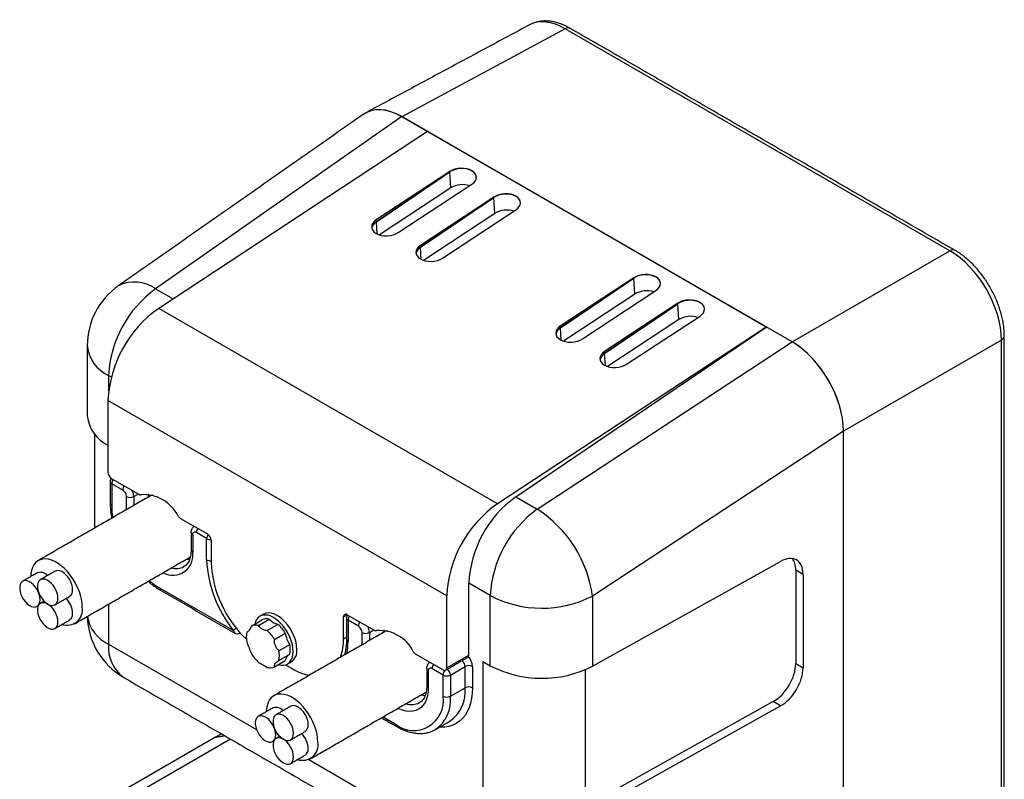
# Model space of a CAD drawing. Header units: millimetres. Extents: x 11 to 421, y 5 to 275.
# Tile 3 of 8: x 136 to 183, y 54 to 90. Entities that reach past the tile are written whole.
import ezdxf

# ---------------------------------------------------------------- set-up
doc = ezdxf.new("R2010")
doc.units = ezdxf.units.MM

msp = doc.modelspace()

# ---------------------------------------------------------------- linework, layer by layer
at = {"color": 7, "linetype": 'Continuous', "lineweight": 30}
for p, q in [((161.9143, 90.0362), (154.0661, 85.8164)), ((180.3841, 79.3738), (161.9143, 90.0362)), ((154.0631, 85.8182), (142.2486, 77.5407)), ((172.8082, 74.9968), (154.0631, 85.8182)), ((172.8052, 74.9986), (154.0661, 85.8164)), ((155.3039, 85.1018), (142.3982, 76.6094)), ((171.5673, 75.7131), (155.3039, 85.1018)), ((156.3671, 83.181), (152.8402, 80.8601)), ((152.8458, 80.7709), (156.3684, 83.1604)), ((156.3684, 83.1604), (152.8458, 80.7709)), ((156.3684, 83.1604), (156.3671, 83.181)), ((156.4164, 82.3949), (156.3684, 83.1604)), ((156.4164, 82.3949), (152.9905, 80.1405)), ((153.9009, 80.2478), (157.4278, 82.5687)), ((158.4884, 81.9564), (154.9615, 79.6355)), ((154.9671, 79.5463), (158.4897, 81.9358)), ((158.4897, 81.9358), (154.9671, 79.5463)), ((158.4897, 81.9358), (158.4884, 81.9564)), ((158.5378, 81.1703), (158.4897, 81.9358)), ((156.0222, 79.0232), (159.5491, 81.3441)), ((152.8458, 80.7709), (152.8402, 80.8601)), ((158.5378, 81.1703), (155.1118, 78.9159)), ((152.8826, 80.1839), (152.8458, 80.7709)), ((154.9671, 79.5463), (154.9615, 79.6355)), ((155.004, 78.9593), (154.9671, 79.5463)), ((172.8052, 74.9986), (180.3841, 79.3738)), ((165.206, 78.0784), (161.679, 75.7576)), ((161.6846, 75.6684), (165.2073, 78.0578)), ((165.2073, 78.0578), (161.6846, 75.6684)), ((165.2073, 78.0578), (165.206, 78.0784)), ((165.2553, 77.2923), (165.2073, 78.0578)), ((142.2486, 77.5407), (143.0821, 77.0595)), ((165.2553, 77.2923), (161.8293, 75.0379)), ((162.7397, 75.1453), (166.2666, 77.4661)), ((158.6616, 67.2207), (142.3982, 76.6094)), ((167.3273, 76.8538), (163.8004, 74.533)), ((163.806, 74.4438), (167.3286, 76.8332)), ((167.3286, 76.8332), (163.806, 74.4438)), ((167.3286, 76.8332), (167.3273, 76.8538)), ((167.3766, 76.0677), (167.3286, 76.8332)), ((164.861, 73.9207), (168.3879, 76.2415)), ((171.5673, 75.7131), (158.6616, 67.2207)), ((159.543, 67.5568), (171.5673, 75.7131)), ((161.6846, 75.6684), (161.679, 75.7576)), ((161.7215, 75.0814), (161.6846, 75.6684)), ((167.3766, 76.0677), (163.9506, 73.8133)), ((160.5739, 66.9617), (172.8082, 74.9968)), ((182.8586, 75.0879), (175.2796, 70.7126)), ((182.8586, 35.796), (182.8586, 75.0879)), ((163.806, 74.4438), (163.8004, 74.533)), ((163.8428, 73.8568), (163.806, 74.4438)), ((140.1193, 73.3144), (139.9894, 73.3894)), ((139.9894, 73.3894), (139.9894, 72.6537)), ((156.2231, 62.7933), (139.9597, 72.182)), ((139.9597, 72.182), (139.9597, 68.7321)), ((175.2796, 70.7056), (163.2209, 62.7857)), ((175.2796, 31.1098), (175.2796, 70.7126)), ((175.2796, 40.1736), (175.2796, 70.7056)), ((140.1364, 68.4259), (141.435, 67.6763)), ((140.1364, 68.181), (140.1364, 67.1603)), ((140.6668, 67.8748), (140.1364, 68.181)), ((141.1971, 67.5686), (141.4093, 67.6911)), ((141.9042, 67.5477), (141.9042, 67.694)), ((140.8435, 66.9354), (140.8435, 67.5686)), ((141.1971, 67.5686), (141.1971, 67.1395)), ((159.543, 67.5568), (160.5739, 66.9617)), ((143.434, 66.5223), (144.7326, 65.7726)), ((144.0255, 65.7317), (144.0255, 64.9147)), ((144.6973, 65.548), (144.2023, 65.8338)), ((144.6973, 64.5269), (144.6973, 65.548)), ((144.9094, 65.4664), (144.9094, 64.4044)), ((163.2209, 59.417), (172.258, 64.455)), ((172.9835, 64.036), (172.9835, 59.545)), ((173.3371, 63.8318), (172.9835, 64.036)), ((173.3371, 63.8318), (173.3371, 59.3409)), ((157.2838, 59.9557), (157.2838, 63.4056)), ((158.3147, 62.8105), (157.2838, 63.4056)), ((142.4345, 63.1799), (145.9912, 61.1266)), ((156.2231, 59.3434), (156.2231, 62.7933)), ((158.3147, 59.4418), (158.3147, 62.8105)), ((163.2209, 62.7857), (163.2209, 59.417)), ((139.9894, 62.4009), (139.9894, 60.4798)), ((146.8365, 61.3457), (147.3545, 61.6447)), ((147.1874, 61.3771), (147.7054, 61.6761)), ((151.2734, 61.7926), (151.4502, 61.8946)), ((151.2734, 60.7306), (151.2734, 61.7926)), ((151.4501, 61.8946), (152.7487, 61.145)), ((151.4855, 61.6293), (151.4855, 60.6081)), ((151.9805, 61.3435), (151.4855, 61.6293)), ((146.3082, 61.0234), (146.293, 61.0122)), ((146.6273, 61.0481), (146.6615, 61.0678)), ((147.6058, 61.1356), (148.1238, 61.4346)), ((147.9567, 60.699), (148.4747, 60.9981)), ((152.1573, 60.4449), (152.1573, 61.0373)), ((152.5108, 61.0373), (152.723, 61.1598)), ((152.5108, 61.0373), (152.5108, 60.649)), ((153.2179, 61.0572), (153.2179, 61.1628)), ((151.2734, 60.7306), (151.4123, 60.8108)), ((139.9894, 60.4798), (147.0919, 56.3796)), ((148.1659, 60.1599), (148.6839, 60.4589)), ((147.9567, 59.3944), (148.4747, 59.6934)), ((148.1659, 59.692), (148.6839, 59.991)), ((154.7477, 59.991), (156.0463, 59.2413)), ((156.2231, 59.3434), (157.2838, 59.9557)), ((157.9611, 59.6459), (158.3147, 59.4418)), ((157.9611, 59.6459), (157.9611, 52.7053)), ((148.486, 59.4818), (148.7985, 59.3014)), ((155.3392, 59.2004), (155.3392, 58.3834)), ((156.0463, 58.9964), (155.516, 59.3025)), ((156.3999, 58.9964), (157.107, 59.4046)), ((157.107, 58.3839), (157.107, 59.4046)), ((157.4606, 59.4046), (157.4606, 58.3839)), ((162.8673, 59.2445), (162.8673, 52.6806)), ((172.9835, 59.545), (173.3371, 59.3409)), ((156.0463, 57.9757), (156.0463, 58.9964)), ((156.3999, 58.9964), (156.3999, 57.9757)), ((156.3999, 57.9757), (157.107, 58.3839)), ((171.9044, 57.7186), (162.8673, 52.6806)), ((172.258, 57.5144), (171.9044, 57.7186)), ((163.2209, 52.4764), (172.258, 57.5144)), ((153.165, 56.9853), (153.7482, 56.6486)), ((156.382, 56.7814), (156.3954, 56.7893)), ((155.6749, 56.3732), (155.6583, 56.3638)), ((145.1158, 56.0033), (137.1608, 51.411)), ((145.8421, 55.9172), (138.3707, 51.6041)), ((145.4044, 56.1699), (145.1158, 56.0033)), ((145.568, 56.0754), (145.1158, 56.0033)), ((145.1158, 56.0033), (145.568, 56.0754)), ((149.5978, 54.933), (158.3147, 49.9008))]:
    msp.add_line(p, q, dxfattribs=at)
at = {"color": 7, "linetype": 'Continuous', "lineweight": 30, "flags": 128}
for points in [[(157.4278, 82.5687), (157.5208, 82.6425), (157.5899, 82.7252), (157.6323, 82.8137), (157.6465, 82.9045), (157.632, 82.9942), (157.5892, 83.0793), (157.5198, 83.1565), (157.4265, 83.2229), (157.3129, 83.276), (157.1833, 83.3136), (157.0427, 83.3344), (156.8965, 83.3375), (156.7504, 83.3228), (156.6099, 83.2909), (156.4805, 83.243), (156.3671, 83.181)], [(159.5491, 81.3441), (159.6421, 81.4179), (159.7112, 81.5006), (159.7536, 81.5891), (159.7679, 81.6799), (159.7533, 81.7696), (159.7105, 81.8547), (159.6411, 81.9319), (159.5478, 81.9983), (159.4342, 82.0514), (159.3046, 82.089), (159.164, 82.1098), (159.0179, 82.1129), (158.8717, 82.0982), (158.7313, 82.0663), (158.6018, 82.0184), (158.4884, 81.9564)], [(152.8402, 80.8601), (152.7472, 80.7863), (152.6781, 80.7036), (152.6357, 80.6151), (152.6214, 80.5243), (152.636, 80.4346), (152.6788, 80.3495), (152.7482, 80.2723), (152.8415, 80.2059), (152.9551, 80.1528), (153.0847, 80.1152), (153.2253, 80.0944), (153.3714, 80.0913), (153.5176, 80.106), (153.658, 80.1379), (153.7875, 80.1858), (153.9009, 80.2478)], [(154.9615, 79.6355), (154.8685, 79.5617), (154.7994, 79.479), (154.757, 79.3905), (154.7428, 79.2997), (154.7573, 79.21), (154.8001, 79.1249), (154.8695, 79.0477), (154.9628, 78.9812), (155.0764, 78.9282), (155.206, 78.8906), (155.3466, 78.8698), (155.4928, 78.8667), (155.6389, 78.8814), (155.7794, 78.9133), (155.9088, 78.9612), (156.0222, 79.0232)], [(166.2666, 77.4661), (166.3596, 77.5399), (166.4287, 77.6226), (166.4712, 77.7111), (166.4854, 77.8019), (166.4708, 77.8916), (166.428, 77.9767), (166.3586, 78.054), (166.2653, 78.1204), (166.1517, 78.1734), (166.0221, 78.2111), (165.8815, 78.2318), (165.7354, 78.2349), (165.5893, 78.2202), (165.4488, 78.1883), (165.3194, 78.1405), (165.206, 78.0784)], [(168.3879, 76.2415), (168.481, 76.3153), (168.55, 76.398), (168.5925, 76.4865), (168.6067, 76.5773), (168.5921, 76.667), (168.5493, 76.7521), (168.4799, 76.8294), (168.3866, 76.8958), (168.273, 76.9488), (168.1434, 76.9864), (168.0029, 77.0072), (167.8567, 77.0103), (167.7106, 76.9956), (167.5701, 76.9637), (167.4407, 76.9158), (167.3273, 76.8538)], [(161.679, 75.7576), (161.586, 75.6838), (161.517, 75.6011), (161.4745, 75.5126), (161.4603, 75.4217), (161.4749, 75.3321), (161.5177, 75.247), (161.587, 75.1697), (161.6803, 75.1033), (161.794, 75.0503), (161.9235, 75.0126), (162.0641, 74.9919), (162.2103, 74.9888), (162.3564, 75.0035), (162.4969, 75.0354), (162.6263, 75.0832), (162.7397, 75.1453)], [(163.8004, 74.533), (163.7073, 74.4592), (163.6383, 74.3764), (163.5958, 74.288), (163.5816, 74.1971), (163.5962, 74.1074), (163.639, 74.0223), (163.7084, 73.9451), (163.8017, 73.8787), (163.9153, 73.8256), (164.0449, 73.788), (164.1854, 73.7673), (164.3316, 73.7642), (164.4777, 73.7788), (164.6182, 73.8107), (164.7476, 73.8586), (164.861, 73.9207)], [(138.7222, 62.2614), (138.7125, 62.4461), (138.6834, 62.6392), (138.6353, 62.8376), (138.5692, 63.0381), (138.4859, 63.2377), (138.3868, 63.4332), (138.2736, 63.6214), (138.1478, 63.7994), (138.0117, 63.9645), (137.8672, 64.114), (137.7167, 64.2455), (137.5625, 64.357), (137.4071, 64.4467), (137.2529, 64.5132), (137.1024, 64.5555), (136.9579, 64.5728), (136.8217, 64.565), (136.696, 64.5321), (136.5827, 64.4746), (136.4837, 64.3936), (136.4004, 64.2901), (136.3343, 64.1659), (136.2862, 64.023), (136.2571, 63.8635), (136.2477, 63.7216)], [(143.8682, 64.5214), (143.8199, 64.5269), (143.7092, 64.5483)], [(138.2612, 63.0959), (138.2512, 63.2162), (138.2214, 63.3431), (138.173, 63.4716), (138.1081, 63.5963), (138.0294, 63.7122), (137.94, 63.8144), (137.8435, 63.8989), (137.7441, 63.9622), (137.6456, 64.0016), (137.5522, 64.0156), (137.4677, 64.0035), (137.4209, 63.983)], [(136.7015, 62.6115), (136.6915, 62.7317), (136.6616, 62.8587), (136.6133, 62.9871), (136.5484, 63.1119), (136.4697, 63.2277), (136.3802, 63.33), (136.2838, 63.4145), (136.1843, 63.4777), (136.0859, 63.5172), (135.9925, 63.5311), (135.908, 63.5191), (135.8358, 63.4815), (135.7789, 63.42), (135.7396, 63.337), (135.7195, 63.2359), (135.7195, 63.1209), (135.7396, 62.9966), (135.7789, 62.8683), (135.8358, 62.741), (135.908, 62.6201), (135.9925, 62.5105), (136.0859, 62.4166), (136.1843, 62.3423), (136.2838, 62.2907), (136.3802, 62.2639), (136.4697, 62.2629), (136.5484, 62.2879), (136.6133, 62.3377), (136.6616, 62.4103), (136.6915, 62.5029), (136.7015, 62.6115)], [(137.5541, 62.6877), (137.5441, 62.808), (137.5142, 62.9349), (137.4659, 63.0634), (137.401, 63.1881), (137.3223, 63.304), (137.2328, 63.4062), (137.1364, 63.4907), (137.037, 63.554), (136.9385, 63.5934), (136.8451, 63.6074), (136.7606, 63.5953), (136.6884, 63.5578), (136.6315, 63.4962), (136.5922, 63.4132), (136.5722, 63.3121), (136.5722, 63.1971), (136.5922, 63.0729), (136.6315, 62.9445), (136.6884, 62.8172), (136.7606, 62.6963), (136.8451, 62.5867), (136.9385, 62.4928), (137.037, 62.4186), (137.1364, 62.367), (137.2328, 62.3401), (137.3223, 62.3392), (137.401, 62.3641), (137.4659, 62.4139), (137.5142, 62.4866), (137.5441, 62.5791), (137.5541, 62.6877)], [(137.5541, 61.5508), (137.5441, 61.6711), (137.5142, 61.798), (137.4659, 61.9265), (137.401, 62.0512), (137.3223, 62.1671), (137.2328, 62.2694), (137.1364, 62.3539), (137.037, 62.4171), (136.9385, 62.4565), (136.8451, 62.4705), (136.7606, 62.4585), (136.6884, 62.4209), (136.6315, 62.3593), (136.5922, 62.2763), (136.5722, 62.1752), (136.5722, 62.0602), (136.5922, 61.936), (136.6315, 61.8076), (136.6884, 61.6804), (136.7606, 61.5594), (136.8451, 61.4498), (136.9385, 61.3559), (137.037, 61.2817), (137.1364, 61.2301), (137.2328, 61.2033), (137.3223, 61.2023), (137.401, 61.2272), (137.4659, 61.277), (137.5142, 61.3497), (137.5441, 61.4422), (137.5541, 61.5508)], [(149.0283, 60.2303), (149.0183, 60.3935), (148.9886, 60.5649), (148.9397, 60.7406), (148.8728, 60.917), (148.7892, 61.0903), (148.6907, 61.2568), (148.5795, 61.4129), (148.4578, 61.5553), (148.3284, 61.6811), (148.1939, 61.7874), (148.0572, 61.8721), (147.9212, 61.9333), (147.7889, 61.9697), (147.663, 61.9806), (147.5462, 61.9657), (147.4411, 61.9254), (147.4289, 61.9186)], [(148.8515, 60.1282), (148.8415, 60.2915), (148.8118, 60.4628), (148.7629, 60.6386), (148.696, 60.815), (148.6124, 60.9882), (148.5139, 61.1547), (148.4027, 61.3108), (148.281, 61.4533), (148.1516, 61.579), (148.0171, 61.6853), (147.8804, 61.77), (147.7444, 61.8312), (147.6121, 61.8677), (147.4862, 61.8786), (147.3695, 61.8637), (147.2643, 61.8234), (147.173, 61.7584), (147.0976, 61.6702), (147.0395, 61.5608), (147.0027, 61.4436)], [(148.127, 59.4927), (148.1516, 59.4855), (148.281, 59.4618), (148.4027, 59.4638), (148.5139, 59.4915), (148.6124, 59.5443), (148.696, 59.621), (148.7629, 59.7201), (148.8118, 59.8394), (148.8415, 59.9764), (148.8515, 60.1282)], [(155.3392, 58.3834), (155.3292, 58.1835), (155.2993, 57.9976), (155.25, 57.8282), (155.1817, 57.6772), (155.0954, 57.5467), (154.9921, 57.4383), (154.8732, 57.3533), (154.7402, 57.2928), (154.5947, 57.2576), (154.4386, 57.2481), (154.2737, 57.2644), (154.1023, 57.3064), (153.9264, 57.3734), (153.877, 57.3964)], [(157.4606, 58.3839), (157.4505, 58.1228), (157.4203, 57.8754), (157.3702, 57.6435), (157.3006, 57.4289), (157.2121, 57.2332), (157.1053, 57.058), (156.981, 56.9044), (156.8402, 56.7738), (156.6839, 56.6671), (156.5134, 56.585), (156.3298, 56.5284), (156.1347, 56.4975), (155.9295, 56.4926), (155.8856, 56.4949)], [(150.0359, 55.7709), (150.0262, 55.9557), (149.9971, 56.1487), (149.949, 56.3471), (149.8829, 56.5477), (149.7996, 56.7473), (149.7006, 56.9427), (149.5873, 57.131), (149.4616, 57.309), (149.3254, 57.4741), (149.1809, 57.6235), (149.0304, 57.7551), (148.8762, 57.8666), (148.7208, 57.9563), (148.5666, 58.0228), (148.4161, 58.065), (148.2716, 58.0824), (148.1354, 58.0746), (148.0097, 58.0417), (147.8964, 57.9842), (147.7974, 57.9031), (147.7141, 57.7997), (147.648, 57.6755), (147.5999, 57.5326), (147.5708, 57.3731), (147.5614, 57.2312)], [(155.1819, 57.9901), (155.1336, 57.9957), (154.9746, 58.03)], [(149.575, 56.6055), (149.5649, 56.7257), (149.5351, 56.8527), (149.4867, 56.9811), (149.4218, 57.1059), (149.3431, 57.2217), (149.2537, 57.324), (149.1572, 57.4085), (149.0578, 57.4718), (148.9593, 57.5112), (148.8659, 57.5251), (148.7814, 57.5131), (148.7347, 57.4926)], [(148.0152, 56.121), (148.0052, 56.2413), (147.9753, 56.3682), (147.927, 56.4967), (147.8621, 56.6214), (147.7834, 56.7373), (147.6939, 56.8396), (147.5975, 56.9241), (147.4981, 56.9873), (147.3996, 57.0267), (147.3062, 57.0407), (147.2217, 57.0287), (147.1495, 56.9911), (147.0926, 56.9295), (147.0533, 56.8465), (147.0333, 56.7454), (147.0333, 56.6304), (147.0533, 56.5062), (147.0926, 56.3778), (147.1495, 56.2506), (147.2217, 56.1296), (147.3062, 56.02), (147.3996, 55.9261), (147.4981, 55.8519), (147.5975, 55.8003), (147.6939, 55.7735), (147.7834, 55.7725), (147.8621, 55.7974), (147.927, 55.8472), (147.9753, 55.9199), (148.0052, 56.0124), (148.0152, 56.121)], [(148.8678, 56.1973), (148.8578, 56.3175), (148.828, 56.4445), (148.7796, 56.5729), (148.7147, 56.6977), (148.636, 56.8135), (148.5466, 56.9158), (148.4501, 57.0003), (148.3507, 57.0635), (148.2522, 57.103), (148.1588, 57.1169), (148.0743, 57.1049), (148.0021, 57.0673), (147.9452, 57.0058), (147.9059, 56.9228), (147.8859, 56.8217), (147.8859, 56.7067), (147.9059, 56.5824), (147.9452, 56.454), (148.0021, 56.3268), (148.0743, 56.2059), (148.1588, 56.0963), (148.2522, 56.0024), (148.3507, 55.9281), (148.4501, 55.8765), (148.5466, 55.8497), (148.636, 55.8487), (148.7147, 55.8737), (148.7796, 55.9235), (148.828, 55.9961), (148.8578, 56.0887), (148.8678, 56.1973)], [(148.8678, 55.0604), (148.8578, 55.1806), (148.828, 55.3076), (148.7796, 55.4361), (148.7147, 55.5608), (148.636, 55.6767), (148.5466, 55.7789), (148.4501, 55.8634), (148.3507, 55.9267), (148.2522, 55.9661), (148.1588, 55.9801), (148.0743, 55.968), (148.0021, 55.9305), (147.9452, 55.8689), (147.9059, 55.7859), (147.8859, 55.6848), (147.8859, 55.5698), (147.9059, 55.4455), (147.9452, 55.3172), (148.0021, 55.1899), (148.0743, 55.069), (148.1588, 54.9594), (148.2522, 54.8655), (148.3507, 54.7913), (148.4501, 54.7397), (148.5466, 54.7128), (148.636, 54.7119), (148.7147, 54.7368), (148.7796, 54.7866), (148.828, 54.8593), (148.8578, 54.9518), (148.8678, 55.0604)]]:
    msp.add_lwpolyline(points, dxfattribs=at)
at = {"color": 7, "linetype": 'Continuous', "lineweight": 30}
for centre, radius, start, end in [((162.0549, 89.8324), 0.2476, 65.36022, 124.60414), ((156.9897, 81.4468), 1.1079, 72.28719, 121.16106), ((159.1111, 80.2222), 1.1079, 72.28719, 121.16106), ((180.5247, 79.1702), 0.2474, 65.21769, 124.6162), ((142.4643, 74.8182), 3.5, 125.01595, 180), ((145.4212, 73.1237), 5.4383, 125.68924, 177.19888), ((141.2383, 76.1934), 1.684, 53.13481, 117.68133), ((165.8286, 76.3443), 1.1079, 72.28719, 121.16106), ((145.6897, 71.9113), 5.7364, 125.01506, 177.29509), ((167.9499, 75.1197), 1.1079, 72.28719, 121.16106), ((182.7525, 75.3115), 0.2475, 295.38537, 354.66842), ((140.6945, 74.9775), 1.7375, 185.26109, 246.05905), ((140.7059, 71.6211), 1.7501, 185.62922, 244.76039), ((140.3435, 68.7496), 0.3842, 182.60548, 237.39452), ((140.3132, 68.283), 0.25, 141.62285, 180), ((140.1883, 68.2955), 0.1257, 185.6948, 245.62534), ((140.5093, 68.1661), 0.3731, 144.06523, 177.72068), ((141.0396, 67.86), 0.3731, 144.06523, 177.72068), ((140.4597, 67.5511), 0.3842, 2.60548, 57.39452), ((140.498, 67.5473), 0.6994, 1.74816, 26.05066), ((141.5111, 67.7884), 0.1356, 235.84566, 284.93855), ((141.6734, 65.8261), 1.8358, 26.02863, 93.97674), ((140.1883, 67.2748), 0.1257, 185.71101, 245.62393), ((143.749, 67.1798), 3.6126, 180.30976, 189.90757), ((141.0203, 67.9098), 0.3843, 242.60967, 297.39033), ((161.9532, 62.5226), 5.7364, 125.01506, 177.29509), ((162.7156, 63.1398), 5.4383, 125.68924, 177.19888), ((163.7466, 62.5447), 5.4383, 125.68924, 177.19888), ((157.3445, 61.9877), 5.9303, 7.73328, 57.00564), ((143.6163, 66.8183), 0.3476, 212.4662, 238.38248), ((144.0718, 65.8422), 0.1198, 184.03522, 247.26309), ((144.1333, 65.7492), 0.1092, 50.79671, 189.21404), ((144.5801, 65.8172), 0.3782, 144.29615, 177.48976), ((145.0745, 65.5316), 0.3776, 144.74363, 177.50234), ((144.5256, 65.4489), 0.3842, 2.60548, 57.39452), ((144.8716, 65.883), 0.3776, 242.5011, 275.25489), ((143.0734, 64.7525), 0.9659, 240.80913, 9.66548), ((144.0774, 65.0292), 0.1257, 185.6948, 245.62534), ((150.5034, 64.79), 5.8121, 182.59497, 219.07298), ((144.8708, 64.8572), 0.3732, 242.28268, 275.93283), ((150.3711, 64.6781), 5.4686, 182.86842, 226.50773), ((136.7133, 63.4908), 0.4405, 39.46355, 109.21399), ((143.2299, 64.9157), 0.8083, 253.63388, 297.92779), ((144.2571, 66.2979), 3.6116, 230.0994, 239.69298), ((137.9147, 63.0607), 0.3483, 305.51372, 5.79846), ((142.557, 63.1663), 0.1232, 173.70115, 234.98667), ((137.1826, 61.9078), 1.0799, 2.72112, 45.34166), ((160.7919, 67.588), 5.3816, 242.59248, 296.83022), ((137.9906, 62.1301), 0.7433, 250.97416, 10.16862), ((137.9147, 61.9239), 0.3483, 305.51372, 5.79846), ((142.4643, 61.9085), 3.5, 181.61408, 240.00269), ((140.7205, 62.0977), 1.7754, 189.27758, 245.68276), ((147.5681, 61.2337), 0.4632, 72.75806, 117.46098), ((148.3152, 62.2493), 0.8369, 223.22731, 256.77807), ((151.3811, 61.81), 0.1092, 50.79671, 189.21404), ((151.6623, 61.7313), 0.25, 141.86527, 180), ((151.5374, 61.7438), 0.1257, 185.6948, 245.62534), ((151.8583, 61.6144), 0.3731, 144.06523, 177.72068), ((152.3533, 61.3287), 0.3731, 144.06523, 177.72068), ((146.1137, 61.1131), 0.1232, 173.70115, 234.98667), ((146.623, 60.6092), 0.8166, 128.18461, 140.68098), ((146.168, 61.2287), 0.25, 240.00269, 299.99731), ((147.6531, 60.8141), 1.0521, 167.15298, 192.84702), ((147.0501, 60.9347), 0.4632, 72.75806, 117.46098), ((146.3983, 59.8056), 1.7964, 29.82648, 47.76266), ((146.9163, 60.1046), 1.7964, 29.82648, 47.76266), ((149.8799, 61.2331), 1.4247, 189.49552, 212.91584), ((151.7735, 61.0199), 0.3842, 2.60548, 57.39452), ((152.334, 61.3785), 0.3843, 242.60967, 297.39033), ((151.8117, 61.016), 0.6994, 1.74816, 26.05066), ((152.8249, 61.2572), 0.1356, 235.84566, 284.93855), ((152.9871, 59.2948), 1.8358, 26.02863, 93.97674), ((148.7921, 60.6873), 2.4816, 340.30808, 0.99933), ((151.5374, 60.7227), 0.1257, 185.6948, 245.62534), ((148.4695, 60.5887), 3.0161, 349.25965, 0.36859), ((141.7466, 60.3096), 1.7654, 174.4669, 234.22092), ((147.1401, 59.9259), 1.0521, 347.15298, 12.84702), ((147.6581, 60.225), 1.0521, 347.15298, 12.84702), ((148.374, 60.1609), 0.658, 305.26041, 6.05177), ((154.93, 60.287), 0.3476, 212.4662, 238.38248), ((148.395, 60.9345), 1.7964, 209.82648, 227.76266), ((148.8686, 59.6453), 0.3968, 129.12426, 173.03331), ((156.7159, 59.3845), 0.3917, 2.93879, 50.55671), ((157.1613, 59.9422), 0.1232, 305.01333, 6.29885), ((156.69, 59.3684), 0.7714, 2.68994, 41.51913), ((147.7431, 59.8054), 0.4632, 252.75806, 297.46098), ((150.0763, 61.4283), 2.4812, 239.00364, 259.6879), ((155.3911, 59.315), 0.1257, 185.7091, 245.6241), ((155.447, 59.2179), 0.1092, 50.79671, 189.21404), ((155.8938, 59.286), 0.3782, 144.29615, 177.48976), ((156.1154, 59.3259), 0.1092, 230.79671, 9.21404), ((156.4292, 58.9786), 0.3833, 141.48207, 177.34446), ((156.0088, 58.9763), 0.3917, 2.93879, 50.55671), ((157.2838, 59.0634), 0.3843, 62.60967, 117.39033), ((160.7919, 64.2203), 5.3825, 242.59769, 296.82501), ((156.2231, 59.3375), 0.3843, 242.60967, 297.39033), ((155.3911, 58.498), 0.1257, 185.6948, 245.62534), ((155.3503, 58.2117), 1.7651, 306.30549, 5.59722), ((157.2838, 58.0427), 0.3843, 62.60967, 117.39033), ((154.6419, 57.7544), 1.4218, 231.05853, 8.95222), ((154.6752, 57.7908), 1.7346, 305.19284, 6.11934), ((156.2231, 58.3169), 0.3843, 242.60967, 297.39033), ((148.027, 57.0004), 0.4405, 39.46355, 109.21399), ((154.5391, 58.3978), 0.8223, 250.70541, 297.76208), ((149.2284, 56.5703), 0.3483, 305.51372, 5.79846), ((153.8672, 56.6334), 0.1199, 172.74255, 235.95981), ((148.4963, 55.4173), 1.0799, 2.72112, 45.34166), ((149.3043, 55.6397), 0.7433, 250.97416, 10.16862), ((149.2284, 55.4334), 0.3483, 305.51372, 5.79846)]:
    msp.add_arc(centre, radius, start, end, dxfattribs=at)
for centre, major_axis, ratio, start_param, end_param in [((161.9088, 87.1741), (-1.7371, 3.0394), 0.5772485, 5.500512, 6.2682273), ((154.0668, 82.9577), (-1.7504, 3.0321), 0.5772057, 5.4980207, 6.3539362), ((154.0668, 82.9472), (-1.7451, 3.045), 0.5764959, 5.5022781, 6.3355995), ((156.8987, 82.8542), (0.7477, 0.0594), 0.625404, 6.2728327, 8.5916028), ((156.8987, 82.8542), (0.7477, 0.0594), 0.625404, 6.2728327, 8.5916028), ((159.0201, 81.6296), (0.7477, 0.0594), 0.625404, 6.2728327, 8.5916028), ((159.0201, 81.6296), (0.7477, 0.0594), 0.625404, 6.2728327, 8.5916028), ((153.3761, 80.4648), (0.7477, 0.0594), 0.625404, 2.3084175, 3.0270195), ((153.3761, 80.4648), (0.7477, 0.0594), 0.625404, 2.3084175, 3.0270195), ((155.4974, 79.2402), (0.7477, 0.0594), 0.625404, 2.3084175, 3.0270195), ((155.4974, 79.2402), (0.7477, 0.0594), 0.625404, 2.3084175, 3.0270195), ((180.3773, 76.5124), (-1.7499, 3.0312), 0.5803856, 3.9272246, 5.4977164), ((165.7376, 77.7517), (0.7477, 0.0594), 0.625404, 6.2728327, 8.5916028), ((165.7376, 77.7517), (0.7477, 0.0594), 0.625404, 6.2728327, 8.5916028), ((167.8589, 76.5271), (0.7477, 0.0594), 0.625404, 6.2728327, 8.5916028), ((167.8589, 76.5271), (0.7477, 0.0594), 0.625404, 6.2728327, 8.5916028), ((162.215, 75.3622), (0.7477, 0.0594), 0.625404, 2.3084175, 3.0270195), ((162.215, 75.3622), (0.7477, 0.0594), 0.625404, 2.3084175, 3.0270195), ((172.8044, 72.1407), (-1.7499, 3.0312), 0.5775574, 3.9272244, 5.4977162), ((172.8044, 72.1302), (-1.7423, 3.0405), 0.5782523, 3.9315045, 5.5007798), ((164.3363, 74.1376), (0.7477, 0.0594), 0.625404, 2.3084175, 3.0270195), ((164.3363, 74.1376), (0.7477, 0.0594), 0.625404, 2.3084175, 3.0270195), ((172.258, 63.2302), (0.7699, 1.2875), 0.5873687, 5.5067425, 7.0775389), ((171.9044, 63.4343), (0.7699, 1.2875), 0.5873687, 5.5067425, 6.0584227), ((171.9044, 58.9434), (0.7699, 1.2875), 0.5873687, 3.9359462, 5.5067425), ((172.258, 58.7392), (0.7699, 1.2875), 0.5873687, 3.9359462, 5.5067425)]:
    msp.add_ellipse(centre, major_axis=major_axis, ratio=ratio, start_param=start_param, end_param=end_param, dxfattribs=at)
for points, knots in [([(162.1582, 90.0574), (162.1185, 90.0797), (162.0047, 90.1435), (161.8147, 90.2323), (161.5888, 90.3157), (161.3635, 90.3747), (161.1412, 90.4088), (160.9243, 90.4173), (160.7152, 90.4009), (160.5166, 90.3591), (160.3464, 90.303), (160.248, 90.2514), (160.2077, 90.2303)], [0, 0, 0, 0, 0.0603059, 0.1728922, 0.2855014, 0.3974621, 0.5081508, 0.6169469, 0.7234168, 0.8274595, 0.929334, 1, 1, 1, 1]), ([(182.999, 75.2884), (182.9984, 75.3342), (182.9968, 75.4649), (182.9793, 75.686), (182.941, 75.9519), (182.8844, 76.221), (182.8105, 76.4916), (182.72, 76.7618), (182.6136, 77.0299), (182.4922, 77.2943), (182.3566, 77.5532), (182.2077, 77.8052), (182.0464, 78.0485), (181.8739, 78.2815), (181.691, 78.5028), (181.4988, 78.7107), (181.2983, 78.904), (181.0906, 79.0811), (180.8807, 79.2377), (180.7253, 79.3383), (180.6418, 79.387), (180.628, 79.3951)], [0, 0, 0, 0, 0.0306661, 0.0875942, 0.1444265, 0.201151, 0.2577421, 0.3142022, 0.3705505, 0.4268154, 0.4830303, 0.5392313, 0.5954533, 0.6517244, 0.7080832, 0.7645677, 0.8212138, 0.8780524, 0.9351039, 0.989206, 1, 1, 1, 1]), ([(140.0632, 67.2623), (140.0637, 67.2185), (140.0651, 67.0919), (140.0825, 66.8763), (140.108, 66.6747), (140.1327, 66.5573), (140.1388, 66.5285)], [0, 0, 0, 0, 0.1860464, 0.5364582, 0.8865398, 1, 1, 1, 1]), ([(143.9523, 65.8337), (143.9533, 65.8571), (143.9557, 65.9112), (143.9776, 65.992), (144.0205, 66.0687), (144.0614, 66.1198), (144.0909, 66.1374), (144.0958, 66.1402)], [0, 0, 0, 0, 0.1988991, 0.4594787, 0.7082847, 0.9520567, 1, 1, 1, 1]), ([(143.9523, 65.0167), (143.9519, 64.9875), (143.9506, 64.9024), (143.9371, 64.7712), (143.9076, 64.6301), (143.8651, 64.5062), (143.8112, 64.3998), (143.7463, 64.3116), (143.6795, 64.2452), (143.6294, 64.2163), (143.608, 64.2039)], [0, 0, 0, 0, 0.07045938, 0.20494076, 0.3392351, 0.47374374, 0.60944387, 0.74802341, 0.8920486, 1, 1, 1, 1]), ([(141.8883, 63.4971), (141.8991, 63.4873), (141.9771, 63.4163), (142.1275, 63.3007), (142.3165, 63.1667), (142.437, 63.0948), (142.4863, 63.0654)], [0, 0, 0, 0, 0.0562036, 0.4062818, 0.7570148, 1, 1, 1, 1]), ([(146.8365, 61.3457), (146.82, 61.3042), (146.8032, 61.2662), (146.7683, 61.1977), (146.7502, 61.1669), (146.6964, 61.0903), (146.6603, 61.0588), (146.6273, 61.0481)], [0, 0, 0, 0, 0.25, 0.25, 0.5, 0.5, 1, 1, 1, 1]), ([(147.6058, 61.1356), (147.5629, 61.1356), (147.5214, 61.1407), (147.4413, 61.1613), (147.4023, 61.1772), (147.2947, 61.2392), (147.2335, 61.3011), (147.1874, 61.3771)], [0, 0, 0, 0, 0.25, 0.25, 0.5, 0.5, 1, 1, 1, 1]), ([(146.6273, 60.5802), (146.6438, 60.5329), (146.6609, 60.4855), (146.6959, 60.3904), (146.7142, 60.3422), (146.768, 60.2036), (146.8036, 60.1163), (146.8365, 60.041)], [0, 0, 0, 0, 0.25, 0.25, 0.5, 0.5, 1, 1, 1, 1]), ([(148.1659, 60.1599), (148.1295, 60.1957), (148.0974, 60.2344), (148.0419, 60.3177), (148.0183, 60.3628), (147.9645, 60.5014), (147.9499, 60.6008), (147.9567, 60.699)], [0, 0, 0, 0, 0.25, 0.25, 0.5, 0.5, 1, 1, 1, 1]), ([(151.4123, 60.7102), (151.4118, 60.6699), (151.4105, 60.5528), (151.3964, 60.3675), (151.3632, 60.1622), (151.3331, 60.0245), (151.3104, 59.9607), (151.3083, 59.9548)], [0, 0, 0, 0, 0.14463423, 0.4205491, 0.69628329, 0.97209804, 1, 1, 1, 1]), ([(147.1874, 59.6045), (147.2104, 59.593), (147.2368, 59.5792), (147.2965, 59.5468), (147.3302, 59.5278), (147.4378, 59.4658), (147.52, 59.4161), (147.6058, 59.363)], [0, 0, 0, 0, 0.25, 0.25, 0.5, 0.5, 1, 1, 1, 1]), ([(147.9567, 59.3944), (147.9533, 59.4244), (147.9551, 59.4537), (147.9695, 59.5104), (147.9823, 59.5381), (148.0361, 59.6147), (148.0932, 59.6583), (148.1659, 59.692)], [0, 0, 0, 0, 0.25, 0.25, 0.5, 0.5, 1, 1, 1, 1]), ([(155.266, 59.3025), (155.267, 59.3259), (155.2694, 59.3799), (155.2913, 59.4607), (155.3343, 59.5374), (155.3751, 59.5885), (155.4046, 59.6061), (155.4095, 59.609)], [0, 0, 0, 0, 0.1988991, 0.4594787, 0.7082847, 0.9520567, 1, 1, 1, 1]), ([(155.266, 58.4855), (155.2656, 58.4562), (155.2644, 58.3711), (155.2508, 58.2399), (155.2213, 58.0988), (155.1788, 57.9749), (155.1249, 57.8685), (155.06, 57.7803), (154.9932, 57.714), (154.9432, 57.685), (154.9217, 57.6726)], [0, 0, 0, 0, 0.07045938, 0.20494076, 0.3392351, 0.47374374, 0.60944387, 0.74802341, 0.8920486, 1, 1, 1, 1]), ([(153.8, 56.5341), (153.8379, 56.5129), (153.9473, 56.4514), (154.1292, 56.3658), (154.3443, 56.2852), (154.5576, 56.2276), (154.7671, 56.1936), (154.9709, 56.1836), (155.1671, 56.1975), (155.3533, 56.2358), (155.5172, 56.2902), (155.613, 56.3418), (155.6549, 56.3643)], [0, 0, 0, 0, 0.058055, 0.1676977, 0.2774067, 0.3868788, 0.4958012, 0.6037987, 0.7105179, 0.8157503, 0.9195375, 1, 1, 1, 1])]:
    msp.add_open_spline(points, degree=3, knots=knots, dxfattribs=at)
for points in [[(160.1981, 90.2281), (152.3472, 86.0069)], [(180.628, 79.3951), (162.1582, 90.0574)], [(152.2322, 85.9353), (140.4559, 77.6846)], [(182.999, 35.9965), (182.999, 75.2884)], [(138.9643, 74.8182), (138.9643, 71.4495)], [(139.3179, 70.5645), (139.3179, 66.0546)], [(140.0632, 68.283), (140.0632, 67.2623)], [(142.0921, 67.6561), (136.6099, 64.4913)], [(143.9523, 65.8337), (143.9523, 65.0167)], [(138.3597, 61.4601), (143.9123, 64.6656)], [(136.5683, 63.9068), (135.8612, 63.4986)], [(137.4209, 63.983), (136.7138, 63.5748)], [(142.4863, 63.0654), (146.043, 61.0122)], [(136.8893, 62.5392), (136.7138, 62.4379)], [(137.4099, 62.369), (138.117, 62.7772)], [(136.5573, 62.2927), (136.6112, 62.3239)], [(137.4099, 61.2321), (138.117, 61.6403)], [(147.4289, 61.9186), (147.2522, 61.8166)], [(151.4123, 61.7313), (151.4123, 60.7102)], [(146.293, 61.0122), (146.3096, 61.0217)], [(153.3575, 61.1378), (147.9236, 58.0009)], [(148.5771, 59.5216), (148.7538, 59.6236)], [(156.1713, 59.2289), (157.2209, 59.8349)], [(155.266, 59.3025), (155.266, 58.4855)], [(140.7144, 58.8773), (159.0397, 48.2984)], [(149.6734, 54.9697), (155.2357, 58.1807)], [(147.882, 57.4163), (147.1749, 57.0081)], [(148.7347, 57.4926), (148.0275, 57.0843)], [(153.0917, 56.943), (153.8, 56.5341)], [(155.6749, 56.3732), (156.382, 56.7814)], [(148.7236, 55.8785), (149.4307, 56.2867)], [(147.871, 55.8023), (147.9249, 55.8334)], [(148.203, 56.0488), (148.0275, 55.9475)], [(148.7236, 54.7417), (149.4307, 55.1499)]]:
    msp.add_open_spline(points, degree=1, dxfattribs=at)

doc.saveas('drawing.dxf')
